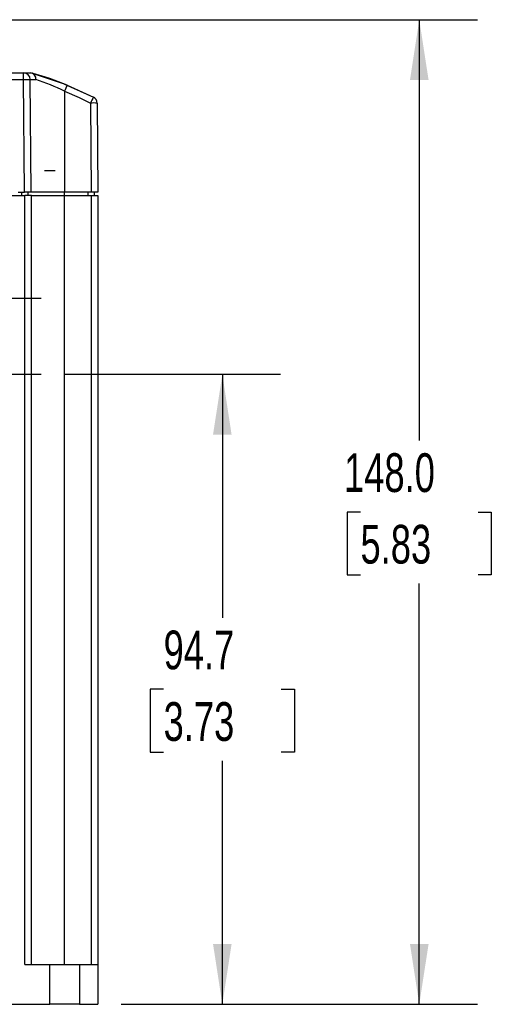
# Model space of a CAD drawing. Header units: millimetres. Extents: x 0 to 768, y 0 to 594.
# Tile 7 of 18: x 260 to 330, y 109 to 257. Entities that reach past the tile are written whole.
import ezdxf

# ---------------------------------------------------------------- set-up
doc = ezdxf.new("R2010")
doc.units = ezdxf.units.MM
doc.header["$LTSCALE"] = 2.75
doc.linetypes.add('CENTERX2', pattern=[20.32, 12.7, -2.54, 2.54, -2.54])
doc.layers.add('CENTER', color=40, linetype='CENTERX2')
doc.layers.add('DIMENSIONS', color=140, linetype='Continuous', lineweight=25)
doc.styles.add('SLDTEXTSTYLE0', font='TXT', dxfattribs={"width": 0.7})
doc.dimstyles.new('SLDDIMSTYLE0', dxfattribs={"dimtxt": 5.934521, "dimasz": 9.0805, "dimexe": 0, "dimexo": 0.0625, "dimgap": 1.48363, "dimtad": 0, "dimtih": 1, "dimtoh": 1, "dimdec": 1, "dimrnd": 1e-09, "dimzin": 4, "dimdsep": 46, "dimtxsty": 'SLDTEXTSTYLE0', "dimsah": 1, "dimcen": 0.09, "dimadec": 0, "dimazin": 1, "dimtfac": 1, "dimtdec": 1, "dimtofl": 0, "dimtmove": 0, "dimatfit": 3, "dimfxl": 0, "dimfrac": 2, "dimtolj": 1, "dimtzin": 12, "dimarcsym": 0})
doc.dimstyles.new('SLDDIMSTYLE1', dxfattribs={"dimtxt": 5.934521, "dimasz": 9.0805, "dimexe": 0, "dimexo": 0.0625, "dimgap": 1.48363, "dimtad": 0, "dimtih": 1, "dimtoh": 1, "dimdec": 1, "dimrnd": 1e-09, "dimzin": 12, "dimdsep": 46, "dimtxsty": 'SLDTEXTSTYLE0', "dimsah": 1, "dimcen": 0.09, "dimadec": 0, "dimazin": 3, "dimtfac": 1, "dimtdec": 1, "dimtofl": 0, "dimtmove": 0, "dimatfit": 3, "dimfxl": 0, "dimfrac": 2, "dimtolj": 1, "dimtzin": 12, "dimarcsym": 0})

# ---------------------------------------------------------------- blocks, each defined once
blk = doc.blocks.new('_D')
at = {"layer": 'DIMENSIONS'}
for p, q in [((257.62, 256.86), (328.3, 256.86)), ((319.57, 256.86), (319.57, 193.62)), ((310.75, 182.86), (308.76, 182.86)), ((308.76, 182.86), (308.76, 173.43)), ((328.39, 182.86), (330.38, 182.86)), ((330.38, 182.86), (330.38, 173.43)), ((308.76, 173.43), (310.75, 173.43)), ((330.38, 173.43), (328.39, 173.43)), ((319.57, 108.86), (319.57, 172.1)), ((274.83, 108.86), (328.3, 108.86))]:
    blk.add_line(p, q, dxfattribs=at)
for points in [[(319.57, 256.86), (318.17, 247.78), (320.97, 247.78)], [(319.57, 108.86), (320.97, 117.94), (318.17, 117.94)]]:
    blk.add_solid(points, dxfattribs=at)
at = {"layer": 'DIMENSIONS', "char_height": 5.821, "attachment_point": 1, "style": 'SLDTEXTSTYLE0'}
for s, insert in [('148.0', (308.28, 191.69)), ('5.83', (310.75, 180.93))]:
    blk.add_mtext(s, dxfattribs=dict(at, insert=insert))
blk = doc.blocks.new('_D_1')
at = {"layer": 'DIMENSIONS'}
for p, q in [((266.29, 203.56), (298.74, 203.56)), ((290.01, 203.56), (290.01, 166.97)), ((281.19, 156.21), (279.2, 156.21)), ((279.2, 156.21), (279.2, 146.78)), ((298.82, 156.21), (300.82, 156.21)), ((300.82, 156.21), (300.82, 146.78)), ((279.2, 146.78), (281.19, 146.78)), ((300.82, 146.78), (298.82, 146.78)), ((290.01, 108.86), (290.01, 145.45)), ((274.83, 108.86), (298.74, 108.86))]:
    blk.add_line(p, q, dxfattribs=at)
for points in [[(290.01, 203.56), (288.61, 194.48), (291.4, 194.48)], [(290.01, 108.86), (291.4, 117.94), (288.61, 117.94)]]:
    blk.add_solid(points, dxfattribs=at)
at = {"layer": 'DIMENSIONS', "char_height": 5.821, "attachment_point": 1, "style": 'SLDTEXTSTYLE0'}
for s, insert in [('94.7', (281.19, 165.04)), ('3.73', (281.19, 154.28))]:
    blk.add_mtext(s, dxfattribs=dict(at, insert=insert))

msp = doc.modelspace()

# ---------------------------------------------------------------- linework, layer by layer
for p, q in [((182.49, 248.86), (260.18, 248.86)), ((260.18, 247.86), (260.18, 248.86)), ((260.18, 248.86), (261.2, 248.86)), ((260.6, 248.86), (261.2, 248.86)), ((261.2, 248.86), (261.47, 248.82)), ((261.47, 248.82), (265.99, 247.3)), ((182.49, 247.86), (260.18, 247.86)), ((260.18, 247.86), (261.18, 247.87)), ((260.33, 230.96), (260.18, 247.86)), ((261.33, 230.96), (261.18, 247.87)), ((261.18, 247.87), (262.03, 247.87)), ((266.24, 247.21), (270.67, 245.21)), ((266.71, 247.02), (270.67, 245.21)), ((270.21, 244.33), (270.33, 230.96)), ((271.21, 244.33), (271.33, 230.96)), ((259.35, 230.96), (260.33, 230.96)), ((259.84, 230.96), (259.84, 230.46)), ((261.33, 230.96), (260.33, 230.96)), ((260.84, 230.46), (260.84, 230.96)), ((266.34, 230.96), (261.33, 230.96)), ((266.34, 230.46), (266.34, 230.96)), ((270.33, 230.96), (266.34, 230.96)), ((269.84, 230.96), (269.84, 230.46)), ((271.33, 230.96), (270.33, 230.96)), ((270.84, 230.46), (270.84, 230.96)), ((182.34, 230.46), (260.34, 230.46)), ((260.34, 114.86), (260.34, 230.46)), ((261.34, 230.46), (260.34, 230.46)), ((261.34, 114.86), (261.34, 230.46)), ((261.34, 230.46), (266.34, 230.46)), ((266.34, 114.86), (266.34, 230.46)), ((266.34, 230.46), (270.34, 230.46)), ((270.34, 230.46), (271.34, 230.46)), ((270.34, 230.46), (270.34, 114.86)), ((271.34, 230.46), (271.34, 114.86)), ((260.34, 114.86), (264.09, 114.86)), ((264.09, 108.86), (264.09, 114.86)), ((264.09, 114.86), (268.59, 114.86)), ((268.59, 114.86), (268.59, 108.86)), ((268.59, 114.86), (271.34, 114.86)), ((271.34, 114.86), (271.34, 108.86)), ((178.59, 108.86), (264.09, 108.86)), ((268.59, 108.86), (264.09, 108.86)), ((268.59, 108.86), (271.34, 108.86))]:
    msp.add_line(p, q)
at = {"flags": 128}
for points in [[(266.34, 246.11), (266.34, 237.63), (266.34, 230.96)], [(266.34, 246.11), (268.53, 245.15), (270.21, 244.33)]]:
    msp.add_lwpolyline(points, dxfattribs=at)
for centre, radius, start, end in [((260.18, 247.86), 1, 0.5, 90), ((261.11, 247.94), 0.927, 355.7594, 84.458), ((261.17, 248), 0.875, 351.317, 69.8118), ((247.87, 200.71), 50, 67.8665, 74.2219), ((250.23, 212.97), 36.84, 64.0816, 71.3191), ((336.1, 218), 75.21, 157.2988, 158.0544), ((325.34, 216.37), 61.81, 152.1829, 153.1026), ((270.71, 215.87), 28.47, 88.9868, 90.9995), ((270.21, 244.32), 1, 0.4996, 62.8755)]:
    msp.add_arc(centre, radius, start, end)
at = {"layer": 'CENTER'}
for p, q in [((165.52, 234.17), (264.9, 234.17)), ((262.8, 214.96), (179.87, 214.96)), ((179.87, 203.56), (262.8, 203.56))]:
    msp.add_line(p, q, dxfattribs=at)

# ---------------------------------------------------------------- dimensions: what is measured, and where the dimension line sits
at = {"layer": 'DIMENSIONS'}
for base, p1, p2, dimstyle, picture, middle in [((319.57, 256.86), (271.34, 108.86), (254.13, 256.86), 'SLDDIMSTYLE0', '_D', (319.57, 182.86)), ((290.01, 108.86), (262.8, 203.56), (271.34, 108.86), 'SLDDIMSTYLE1', '_D_1', (290.01, 156.21))]:
    dim = msp.add_linear_dim(base=base, p1=p1, p2=p2, angle=90, dimstyle=dimstyle, dxfattribs=at)
    dim.commit()
    dim.dimension.update_dxf_attribs({"geometry": picture, "text_midpoint": middle, "dimtype": 160})

doc.saveas('drawing.dxf')
